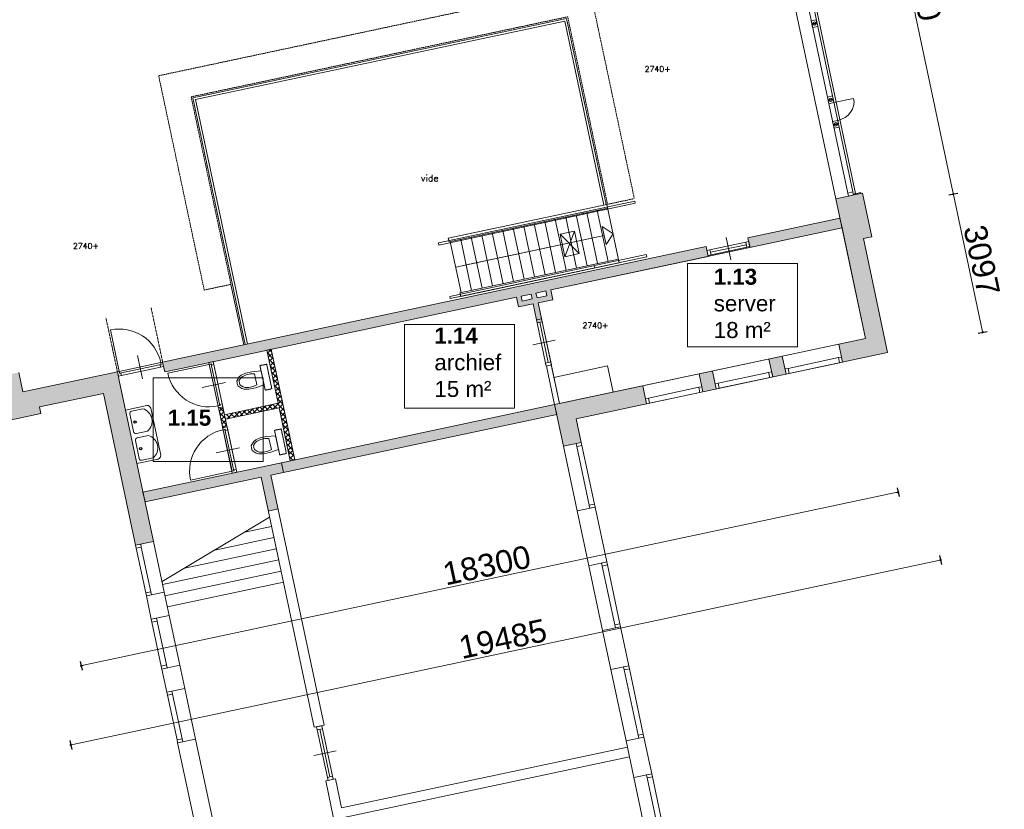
# Model space of a CAD drawing. Header units: millimetres. Extents: x 755778 to 1537169, y 90093 to 392038.
# Tile 60 of 134: x 908029 to 929603, y 315762 to 333062. Entities that reach past the tile are written whole.
import ezdxf

# ---------------------------------------------------------------- set-up
doc = ezdxf.new("R2010")
doc.units = ezdxf.units.MM
doc.linetypes.add('HIDDEN', pattern=[0.375, 0.25, -0.125])
doc.linetypes.add('HIDDEN2', pattern=[4.7625, 3.175, -1.5875])
doc.layers.add('maatlijnen', color=7, linetype='Continuous')
doc.layers.add('NIV 1HB', color=7, linetype='Continuous')
doc.layers.add('oppervlaktelijnen', color=6, linetype='Continuous', lineweight=35, plot=False)
doc.layers.add('RUIMTEnr', color=7, linetype='Continuous', lineweight=5)
doc.styles.add('ROMANS', font='romans.shx')
doc.styles.get("Standard").update_dxf_attribs({"font": 'arial.ttf'})
doc.dimstyles.new('even', dxfattribs={"dimtxt": 500, "dimasz": 50, "dimexe": 100, "dimexo": 0, "dimgap": 50, "dimtad": 1, "dimdec": 0, "dimzin": 0, "dimdsep": 46, "dimtxsty": 'Standard', "dimblk": 'DOT', "dimcen": 1, "dimclrd": 7, "dimclre": 7, "dimclrt": 7, "dimadec": 0, "dimazin": 0, "dimtfac": 1, "dimtdec": 0, "dimtofl": 0, "dimtmove": 0, "dimatfit": 2, "dimldrblk": 'DOT', "dimfxl": 100, "dimfxlon": 1, "dimtolj": 1, "dimtzin": 0, "dimlwd": 5, "dimarcsym": 0})

# ---------------------------------------------------------------- blocks, each defined once
blk = doc.blocks.new('_Dot')
at = {"color": 0, "linetype": 'ByBlock', "lineweight": -2}
blk.add_line((-0.5, 0), (-1, 0), dxfattribs=at)
at = {"color": 0, "linetype": 'ByBlock', "const_width": 0.5}
blk.add_lwpolyline([(-0.25, 0, 1), (0.25, 0, 1)], format="xyb", close=True, dxfattribs=at)
blk = doc.blocks.new('*D150')
at = {"layer": 'Defpoints', "color": 0, "lineweight": 5, "transparency": 16777216}
for p in [(925110, 332905), (907210, 329100), (927277, 322711)]:
    blk.add_point(p, dxfattribs=at)
at = {"layer": 'maatlijnen', "color": 7, "lineweight": -2, "transparency": 16777216}
for p, q in [((927256, 322809), (927298, 322613)), ((909356, 319004), (909398, 318809))]:
    blk.add_line(p, q, dxfattribs=at)
at = {"layer": 'maatlijnen', "color": 7, "lineweight": 5, "transparency": 16777216}
blk.add_line((909426, 318917), (927228, 322701), dxfattribs=at)
at = {"layer": 'maatlijnen', "color": 7, "lineweight": 5, "transparency": 16777216, "xscale": 50, "yscale": 50, "zscale": 50}
for p, rotation in [((927277, 322711), 12.00000000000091), ((909377, 318906), 192.0000000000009)]:
    blk.add_blockref('_Dot', p, dxfattribs=dict(at, rotation=rotation))
at = {"layer": 'maatlijnen', "color": 7, "lineweight": 5, "transparency": 16777216, "insert": (918263, 321108), "char_height": 500, "attachment_point": 5, "rotation": 12}
blk.add_mtext('\\A1;18300', dxfattribs=at)
blk = doc.blocks.new('*D151')
at = {"layer": 'Defpoints', "color": 0, "lineweight": 5, "transparency": 16777216}
for p in [(926497, 329265), (907438, 325213), (928207, 321223)]:
    blk.add_point(p, dxfattribs=at)
at = {"layer": 'maatlijnen', "color": 7, "lineweight": -2, "transparency": 16777216}
for p, q in [((928186, 321321), (928228, 321125)), ((909127, 317270), (909168, 317074))]:
    blk.add_line(p, q, dxfattribs=at)
at = {"layer": 'maatlijnen', "color": 7, "lineweight": 5, "transparency": 16777216}
blk.add_line((909196, 317182), (928158, 321213), dxfattribs=at)
at = {"layer": 'maatlijnen', "color": 7, "lineweight": 5, "transparency": 16777216, "xscale": 50, "yscale": 50, "zscale": 50}
for p, rotation in [((928207, 321223), 12.00000000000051), ((909148, 317172), 192.0000000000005)]:
    blk.add_blockref('_Dot', p, dxfattribs=dict(at, rotation=rotation))
at = {"layer": 'maatlijnen', "color": 7, "lineweight": 5, "transparency": 16777216, "insert": (918614, 319496), "char_height": 500, "attachment_point": 5, "rotation": 12}
blk.add_mtext('\\A1;19485', dxfattribs=at)
blk = doc.blocks.new('*D152')
at = {"layer": 'Defpoints', "color": 0, "lineweight": 5, "transparency": 16777216}
for p in [(926573, 338242), (922692, 337417), (924605, 328418)]:
    blk.add_point(p, dxfattribs=at)
at = {"layer": 'maatlijnen', "color": 7, "lineweight": -2, "transparency": 16777216}
for p, q in [((926475, 338221), (926671, 338262)), ((928388, 329222), (928584, 329263))]:
    blk.add_line(p, q, dxfattribs=at)
at = {"layer": 'maatlijnen', "color": 7, "lineweight": 5, "transparency": 16777216}
blk.add_line((928476, 329292), (926584, 338193), dxfattribs=at)
at = {"layer": 'maatlijnen', "color": 7, "lineweight": 5, "transparency": 16777216, "xscale": 50, "yscale": 50, "zscale": 50}
for p, rotation in [((926573, 338242), 101.9999999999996), ((928486, 329243), 281.9999999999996)]:
    blk.add_blockref('_Dot', p, dxfattribs=dict(at, rotation=rotation))
at = {"layer": 'maatlijnen', "color": 7, "lineweight": 5, "transparency": 16777216, "insert": (927828, 333806), "char_height": 500, "attachment_point": 5, "rotation": 282}
blk.add_mtext('\\A1;9200', dxfattribs=at)
blk = doc.blocks.new('*D154')
at = {"layer": 'Defpoints', "color": 0, "lineweight": 5, "transparency": 16777216}
for p in [(924605, 328418), (929130, 326213), (927046, 325770)]:
    blk.add_point(p, dxfattribs=at)
at = {"layer": 'maatlijnen', "color": 7, "lineweight": -2, "transparency": 16777216}
for p, q in [((928388, 329222), (928584, 329263)), ((929032, 326193), (929228, 326234))]:
    blk.add_line(p, q, dxfattribs=at)
at = {"layer": 'maatlijnen', "color": 7, "lineweight": 5, "transparency": 16777216}
blk.add_line((928496, 329194), (929120, 326262), dxfattribs=at)
at = {"layer": 'maatlijnen', "color": 7, "lineweight": 5, "transparency": 16777216, "xscale": 50, "yscale": 50, "zscale": 50}
for p, rotation in [((928486, 329243), 101.9999999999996), ((929130, 326213), 281.9999999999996)]:
    blk.add_blockref('_Dot', p, dxfattribs=dict(at, rotation=rotation))
at = {"layer": 'maatlijnen', "color": 7, "lineweight": 5, "transparency": 16777216, "insert": (929107, 327791), "char_height": 500, "attachment_point": 5, "rotation": 282}
blk.add_mtext('\\A1;3097', dxfattribs=at)

msp = doc.modelspace()

# ---------------------------------------------------------------- hatches: boundary and pattern name
at = {"layer": 'NIV 1HB', "lineweight": 5}
h = msp.add_hatch(color=7, dxfattribs=at)
edge = h.paths.add_edge_path()
edge.add_arc((925797.7, 331306), 38, 0, 360)
edge = h.paths.add_edge_path()
edge.add_arc((925912.1, 330768), 38, 0, 360)
edge = h.paths.add_edge_path()
edge.add_arc((925442.6, 332976.4), 38, 0, 360)
edge = h.paths.add_edge_path()
edge.add_arc((925328.3, 333514.4), 38, 0, 360)
edge = h.paths.add_edge_path()
edge.add_arc((924858.9, 335722.8), 38, 0, 360)
edge = h.paths.add_edge_path()
edge.add_arc((924973.2, 335184.9), 38, 0, 360)
for points in [[(926497.4, 329264.6), (926311.6, 329225.1), (926116.9, 329183.7), (925910.5, 329139.9), (926561.7, 326076.4), (925974.1, 325951.5), (926057.3, 325560.1), (927045.9, 325770.3), (926515.3, 328266.5), (926701.2, 328306)], [(926046.7, 328499.2), (926001, 328714.4), (923984, 328285.7), (924029.7, 328070.5)], [(924738.4, 325688.8), (924444.3, 325626.3), (924527.4, 325234.9), (924821.6, 325297.4)], [(910211.2, 325153.7), (910193.4, 325237.8), (910169.7, 325349.3), (908100.9, 324909.6), (908010.4, 325335.1), (907619.2, 325251.9), (907438.2, 325213.5), (907642, 324254.9), (908493, 324435.8), (908462.8, 324577.6), (909861.6, 324874.9), (910568.6, 321548.6), (910959.9, 321631.7)], [(923208.6, 325363.6), (922915.2, 325301.3), (922998.4, 324909.8), (923291.8, 324972.2)], [(921762.8, 324647.1), (921679.5, 325038.6), (919748.9, 324628.3), (919942.2, 323718.9), (920333.5, 323802), (920223.4, 324319.8)], [(919794.6, 324413.1), (919748.9, 324628.3), (913762.6, 323355.8), (913808.4, 323140.6)], [(913808.4, 323140.6), (913762.6, 323355.8), (913488.8, 323297.6), (910730.4, 322711.3), (910776.1, 322496.1), (913319.3, 323036.7), (913476.5, 322297), (913691.7, 322342.7), (913534.5, 323082.4)]]:
    msp.add_hatch(color=7, dxfattribs=at).paths.add_polyline_path(points)
h = msp.add_hatch(color=7, dxfattribs=at)
h.paths.add_polyline_path([(923116.1, 327876.3), (923070.4, 328091.5), (911734.7, 325682), (911161.5, 325560.2), (911207.2, 325345), (911780.4, 325466.8), (918911.1, 326982.5), (918956.9, 326767.3), (919279.7, 326835.9), (919354.6, 326486), (919461.7, 326508.7), (919461.7, 326508.7), (919352.3, 326485.5), (919366.3, 326419.9), (919477.8, 326443.6), (919463.8, 326509.2), (919354.6, 326486), (919354.6, 326485.9), (919461.7, 326508.7), (919387.3, 326858.8), (919710, 326927.4), (919664.3, 327142.6)])
h.paths.add_polyline_path([(919556.7, 327119.7), (919579.6, 327012.1), (919364.4, 326966.4), (919341.5, 327074)], flags=16)
h.paths.add_polyline_path([(919233.9, 327051.1), (919256.8, 326943.5), (919041.6, 326897.8), (919018.7, 327005.3)], flags=16)

# ---------------------------------------------------------------- linework, layer by layer
at = {"layer": 'NIV 1HB', "color": 7, "lineweight": 5}
for p, q in [((924528, 335644.3), (925910.5, 329139.9)), ((924818.7, 335637.6), (926173.4, 329264.3)), ((924930.2, 335661.3), (926284.9, 329288)), ((924979.1, 335671.7), (926343.6, 329252.4)), ((911820.9, 331348.7), (920012.9, 333090)), ((911880.2, 331310.2), (919974.4, 333030.7)), ((919974.4, 333030.7), (920831.5, 329000.9)), ((920012.9, 333090), (920880.4, 329011.3)), ((925371.3, 333037.9), (925482.8, 333061.7)), ((925385.2, 332972.4), (925371.3, 333037.9)), ((925385.2, 332972.4), (925496.7, 332996.1)), ((925388.6, 332956.8), (925500.1, 332980.5)), ((925402.5, 332891.2), (925388.6, 332956.8)), ((925402.5, 332891.2), (925514, 332914.9)), ((925482.8, 333061.7), (925496.7, 332996.1)), ((925500.1, 332980.5), (925514, 332914.9)), ((925726.4, 331367.5), (925837.9, 331391.2)), ((925837.9, 331391.2), (925851.8, 331325.7)), ((912969.6, 325944.5), (911820.9, 331348.7)), ((913018.5, 325954.9), (911880.2, 331310.2)), ((925740.3, 331302), (925726.4, 331367.5)), ((925740.3, 331302), (925851.8, 331325.7)), ((925743.6, 331286.3), (925855.1, 331310)), ((925757.5, 331220.8), (925743.6, 331286.3)), ((925757.5, 331220.8), (925869.1, 331244.5)), ((925855.1, 331310), (925869.1, 331244.5)), ((925869.1, 331244.5), (926301.6, 331336.4)), ((925840.7, 330829.5), (925952.2, 330853.2)), ((925854.6, 330764), (925840.7, 330829.5)), ((925854.6, 330764), (925966.2, 330787.7)), ((925858, 330748.3), (925969.5, 330772)), ((925871.9, 330682.8), (925858, 330748.3)), ((925952.2, 330853.2), (925966.2, 330787.7)), ((925969.5, 330772), (925983.4, 330706.5)), ((925871.9, 330682.8), (925983.4, 330706.5)), ((926311.6, 329225.1), (926116.9, 329183.7)), ((926173.4, 329264.3), (926284.9, 329288)), ((926173.4, 329264.3), (926187.3, 329198.7)), ((926187.3, 329198.7), (926298.9, 329222.4)), ((926298.9, 329222.4), (926284.9, 329288)), ((926294.7, 329242), (926456.1, 329276.3)), ((926343.6, 329252.4), (926294.7, 329242)), ((926298.9, 329222.4), (926294.7, 329242)), ((926460.3, 329256.7), (926298.9, 329222.4)), ((926497.4, 329264.6), (926311.6, 329225.1)), ((926456.1, 329276.3), (926460.3, 329256.7)), ((926701.2, 328306), (926497.4, 329264.6)), ((917202, 328173), (921507.5, 329088.4)), ((921517.9, 329039.4), (917212.4, 328124.1)), ((920894.5, 329014.3), (917419.2, 328275.4)), ((920831.5, 329000.9), (920880.4, 329011.3)), ((921507.5, 329088.4), (921517.9, 329039.4)), ((926116.9, 329183.7), (925910.5, 329139.9)), ((925910.5, 329139.9), (926561.7, 326076.4)), ((917436.9, 328192.2), (920912.2, 328931.1)), ((920222.6, 328784.5), (920459.7, 327669.4)), ((920369.1, 328846.5), (920379.5, 328797.6)), ((920452.5, 328833.4), (920689.6, 327718.3)), ((920682.4, 328882.2), (920919.4, 327767.2)), ((919303.2, 328589), (919540.3, 327473.9)), ((919533, 328637.9), (919770.1, 327522.8)), ((919762.9, 328686.8), (920000, 327571.7)), ((919992.8, 328735.6), (920229.8, 327620.6)), ((923984, 328285.7), (926001, 328714.4)), ((926001, 328714.4), (926046.7, 328499.2)), ((917657, 328326.1), (918308.5, 328464.5)), ((918383.7, 328393.5), (918620.8, 327278.5)), ((918613.6, 328442.4), (918850.7, 327327.3)), ((918843.5, 328491.3), (919080.5, 327376.2)), ((919073.3, 328540.1), (919310.4, 327425.1)), ((920185.6, 328427.9), (919868.3, 328360.4)), ((919868.3, 328360.4), (920290, 327937)), ((919868.3, 328360.4), (919972.6, 327869.6)), ((920185.6, 328427.9), (919972.6, 327869.6)), ((920290, 327937), (920185.6, 328427.9)), ((920876.7, 328136.4), (920793.5, 328527.6)), ((920793.5, 328527.6), (921030.8, 328373.6)), ((921030.8, 328373.6), (920876.7, 328136.4)), ((926046.7, 328499.2), (924029.7, 328070.5)), ((917212.4, 328124.1), (917202, 328173)), ((917419.2, 328275.4), (917436.9, 328192.2)), ((917464.3, 328198), (917701.4, 327083)), ((920835.1, 328332), (917582.8, 327640.5)), ((917694.1, 328246.9), (917931.2, 327131.8)), ((920835.2, 328332), (917743.4, 327674.8)), ((917924, 328295.8), (918161.1, 327180.7)), ((918153.9, 328344.7), (918390.9, 327229.6)), ((923936.3, 328187.6), (923153.8, 328021.3)), ((923504.9, 328293.2), (923608.9, 327804.2)), ((924001.8, 328201.5), (923936.3, 328187.6)), ((923936.3, 328187.6), (923960, 328076.1)), ((924029.7, 328070.5), (923984, 328285.7)), ((924001.8, 328201.5), (924025.5, 328090)), ((926515.3, 328266.5), (926701.2, 328306)), ((927045.9, 325770.3), (926515.3, 328266.5)), ((923070.4, 328091.5), (911734.7, 325682)), ((919972.6, 327869.6), (920290, 327937)), ((923116.1, 327876.3), (923070.4, 328091.5)), ((923153.8, 328021.3), (923088.3, 328007.3)), ((923088.3, 328007.3), (923112, 327895.8)), ((923153.8, 328021.3), (923177.5, 327909.8)), ((923948.2, 328131.9), (923165.6, 327965.5)), ((923177.5, 327909.8), (923960, 328076.1)), ((923960, 328076.1), (924025.5, 328090)), ((921757, 327914.6), (917451.6, 326999.2)), ((917462, 326950.3), (921767.4, 327865.7)), ((917674, 327077.1), (921149.3, 327816)), ((921167, 327732.9), (917691.6, 326994)), ((919664.3, 327142.6), (923116.1, 327876.3)), ((921767.4, 327865.7), (921757, 327914.6)), ((923112, 327895.8), (923177.5, 327909.8)), ((920618.7, 327672.3), (920629.1, 327623.4)), ((912940.3, 325938.2), (912658.6, 327263.2)), ((912658.6, 327263.2), (912940.3, 325938.2)), ((917691.6, 326994), (917674, 327077.1)), ((919341.5, 327074), (919556.7, 327119.7)), ((919364.4, 326966.4), (919341.5, 327074)), ((919556.7, 327119.7), (919579.6, 327012.1)), ((919664.3, 327142.6), (919710, 326927.4)), ((911780.4, 325466.8), (918911.1, 326982.5)), ((917451.6, 326999.2), (917462, 326950.3)), ((918956.9, 326767.3), (918911.1, 326982.5)), ((919018.7, 327005.3), (919233.9, 327051.1)), ((919041.6, 326897.8), (919018.7, 327005.3)), ((919256.8, 326943.5), (919041.6, 326897.8)), ((919233.9, 327051.1), (919256.8, 326943.5)), ((919579.6, 327012.1), (919364.4, 326966.4)), ((919710, 326927.4), (919387.3, 326858.8)), ((919387.3, 326858.8), (919461.7, 326508.7)), ((919279.7, 326835.9), (918956.9, 326767.3)), ((919354.6, 326485.9), (919279.7, 326835.9)), ((919461.7, 326508.7), (919354.6, 326485.9)), ((919366.3, 326419.9), (919553.4, 325539.6)), ((919422, 326431.8), (919609.1, 325551.5)), ((919477.8, 326443.6), (919664.9, 325563.3)), ((910018, 326264.8), (910211.4, 325355.1)), ((919271, 325939.7), (919760.1, 326043.6)), ((926561.7, 326076.4), (919748.9, 324628.3)), ((913443.3, 325820.3), (913541.1, 325841)), ((913690.4, 324657.7), (913443.3, 325820.3)), ((913585, 325634.3), (913455.2, 325764.1)), ((913456.2, 325759.4), (913537, 325840.2)), ((913554.7, 325776.8), (913499.4, 325832.2)), ((913541.1, 325841), (914056.1, 323418.2)), ((920223.4, 324319.8), (927045.9, 325770.3)), ((925974.1, 325951.3), (926057.3, 325560)), ((911121, 325548.5), (910211.4, 325355.1)), ((910721.3, 325192.6), (910612.8, 325703.2)), ((911161.5, 325560.2), (911120.4, 325551.4)), ((911120.4, 325551.4), (911130.6, 325503.5)), ((911129.4, 325509.4), (911121, 325548.5)), ((911734.7, 325682), (911161.5, 325560.2)), ((911161.5, 325560.2), (911207.2, 325345)), ((911182.3, 325462.3), (911161.5, 325560.2)), ((912171.7, 325550), (912269.5, 325570.8)), ((912269.5, 325570.8), (912171.7, 325550)), ((912418.8, 324387.5), (912171.7, 325550)), ((912171.7, 325550), (912180.4, 325508.9)), ((912269.5, 325570.8), (912516.6, 324408.2)), ((912283.4, 325505.2), (912269.5, 325570.8)), ((913475.9, 325666.8), (913560.2, 325751.1)), ((913615.3, 325491.7), (913485.5, 325621.6)), ((913495.6, 325574.2), (913579.9, 325658.5)), ((913515.3, 325481.7), (913599.6, 325566)), ((924444.3, 325626.1), (924527.5, 325234.8)), ((924738.4, 325688.8), (924821.6, 325297.6)), ((925968, 325657.6), (924863.4, 325423.1)), ((908100.9, 324909.6), (908010.4, 325335.1)), ((910169.7, 325349.3), (908100.9, 324909.6)), ((910169.7, 325349.3), (910210.7, 325358.1)), ((910193.4, 325237.8), (910169.7, 325349.3)), ((910190.4, 325251.5), (910169.7, 325349.3)), ((910210.7, 325358.1), (910220.9, 325310.1)), ((910211.4, 325355.1), (910219.7, 325316)), ((910219.7, 325316), (911129.4, 325509.4)), ((911116.8, 325448.4), (910256, 325265.5)), ((911130.6, 325503.5), (911106.1, 325498.3)), ((911106.1, 325498.3), (911116.8, 325448.4)), ((911116.8, 325448.4), (911182.3, 325462.3)), ((911207.2, 325345), (911780.4, 325466.8)), ((911273.7, 325316.2), (912183.4, 325509.5)), ((912180.4, 325508.9), (912228.4, 325519.1)), ((912183.4, 325509.5), (912222.5, 325517.8)), ((912376.7, 324599.8), (912183.4, 325509.5)), ((912222.5, 325517.8), (912415.8, 324608.1)), ((912228.4, 325519.1), (912233.6, 325494.6)), ((912233.6, 325494.6), (912283.4, 325505.2)), ((912466.4, 324644.5), (912283.4, 325505.2)), ((913117.3, 325348.2), (912977.4, 325318.4)), ((913318.1, 325365.3), (913117.3, 325348.2)), ((913382.6, 325062.1), (913318.1, 325365.3)), ((913645.6, 325349.2), (913515.8, 325479)), ((913534.9, 325389.1), (913619.2, 325473.4)), ((913675.9, 325206.6), (913546.1, 325336.5)), ((913554.6, 325296.5), (913638.9, 325380.8)), ((919569, 325474.4), (919676.6, 325497.3)), ((919748.9, 324628.3), (919569, 325474.4)), ((919676.6, 325497.3), (919856.5, 324651.1)), ((919734.4, 325225.5), (920908.2, 325475)), ((920908.2, 325475), (921030.3, 324900.6)), ((923208.6, 325363.6), (923291.8, 324972.4)), ((924438.2, 325332.4), (923333.6, 325097.9)), ((924887.1, 325311.6), (925991.8, 325546.1)), ((910256, 325265.5), (910190.4, 325251.5)), ((910211.2, 325153.7), (910193.4, 325237.8)), ((910959.9, 321631.7), (910211.2, 325153.7)), ((910220.9, 325310.1), (910245.4, 325315.3)), ((910245.4, 325315.3), (910256, 325265.5)), ((912841.1, 325238.3), (912783.3, 325149.4)), ((912783.3, 325149.4), (912792.8, 325095.2)), ((912880.3, 325220.1), (912834.1, 325148.9)), ((912834.1, 325148.9), (912841.7, 325105.6)), ((912884.8, 325273.2), (912841.1, 325238.3)), ((912915.3, 325248), (912880.3, 325220.1)), ((912977.4, 325318.4), (912884.8, 325273.2)), ((912989.4, 325284.2), (912915.3, 325248)), ((913085.3, 325304.6), (912989.4, 325284.2)), ((913172.6, 325302.7), (913085.3, 325304.6)), ((913224.1, 325060.1), (913172.6, 325302.7)), ((913574.3, 325203.9), (913658.6, 325288.2)), ((913706.2, 325064.1), (913576.4, 325193.9)), ((913594, 325111.4), (913678.3, 325195.7)), ((922915.2, 325301.1), (922998.4, 324909.8)), ((923357.3, 324986.4), (924461.9, 325220.9)), ((912539.2, 325109.8), (912028.7, 325001.2)), ((912792.8, 325095.2), (912806.2, 325041.8)), ((912806.2, 325041.8), (912895.2, 324984)), ((912841.7, 325105.6), (912852.4, 325062.9)), ((912852.4, 325062.9), (912923.6, 325016.7)), ((912895.2, 324984), (912949.3, 324970)), ((912923.6, 325016.7), (912966.9, 325005.4)), ((912949.3, 324970), (913052.3, 324966.3)), ((912966.9, 325005.4), (913049.3, 325002.5)), ((913049.3, 325002.5), (913145.1, 325022.8)), ((913052.3, 324966.3), (913192.1, 324996)), ((913145.1, 325022.8), (913224.1, 325060.1)), ((913192.1, 324996), (913382.6, 325062.1)), ((913736.5, 324921.5), (913606.7, 325051.4)), ((913613.6, 325018.8), (913698, 325103.1)), ((913633.3, 324926.2), (913717.6, 325010.5)), ((913766.8, 324779), (913637, 324908.8)), ((913653, 324833.6), (913737.3, 324917.9)), ((921679.5, 325038.6), (921762.7, 324647.4)), ((922909.1, 325007.4), (921804.5, 324772.9)), ((908462.8, 324577.6), (909861.6, 324874.9)), ((909861.6, 324874.9), (910568.6, 321548.6)), ((913574.8, 324530.9), (913776.7, 324732.8)), ((913797.2, 324636.4), (913667.3, 324766.2)), ((913672.7, 324741.1), (913757, 324825.4)), ((921828.2, 324661.4), (922932.8, 324895.9)), ((908493, 324435.8), (908462.8, 324577.6)), ((910348.1, 324509.6), (910812.8, 324608.4)), ((910597.6, 323335.8), (910348.1, 324509.6)), ((910480.8, 324486.7), (910725.3, 324538.7)), ((910901.7, 324550.6), (911120, 323523.6)), ((912373.8, 324599.2), (912421.7, 324609.4)), ((912382.5, 324558.1), (912373.8, 324599.2)), ((912415.8, 324608.1), (912376.7, 324599.8)), ((912480.3, 324578.9), (912382.5, 324558.1)), ((912399.5, 324478.2), (912483.8, 324562.5)), ((912503.3, 324471), (912410.3, 324564)), ((912416.5, 324633.8), (912466.4, 324644.5)), ((912421.7, 324609.4), (912416.5, 324633.8)), ((912419.2, 324385.6), (912503.5, 324469.9)), ((912466.4, 324644.5), (912480.3, 324578.9)), ((912516.6, 324408.2), (913690.4, 324657.7)), ((913711.2, 324559.9), (912537.4, 324310.4)), ((912719.5, 324349.1), (912849.3, 324479)), ((912919.4, 324391.6), (912835.1, 324475.9)), ((912862.1, 324379.4), (912991.9, 324509.3)), ((913012, 324411.3), (912927.7, 324495.6)), ((913004.6, 324409.7), (913134.4, 324539.6)), ((913104.6, 324431), (913020.2, 324515.3)), ((913197.1, 324450.7), (913112.8, 324535)), ((913147.2, 324440), (913277, 324569.9)), ((913289.7, 324470.3), (913205.4, 324554.7)), ((913289.7, 324470.3), (913419.5, 324600.2)), ((913382.3, 324490), (913298, 324574.3)), ((913474.9, 324509.7), (913390.5, 324594)), ((913432.3, 324500.6), (913562.1, 324630.5)), ((913567.4, 324529.4), (913483.1, 324613.7)), ((919748.9, 324628.3), (913488.8, 323297.6)), ((913660, 324549.1), (913575.7, 324633.4)), ((913827.5, 324493.9), (913668.3, 324653)), ((913958.3, 323397.4), (913711.2, 324559.9)), ((913712, 324555.9), (913796.3, 324640.2)), ((913857.8, 324351.3), (913727.9, 324481.1)), ((913731.7, 324463.3), (913816, 324547.6)), ((919856.5, 324651.1), (919748.9, 324628.3)), ((919794.6, 324413.1), (919748.9, 324628.3)), ((919748.9, 324628.3), (919942.2, 323718.9)), ((907642, 324254.9), (908493, 324435.8)), ((910525.5, 324036.1), (910442.3, 324427.4)), ((912533.6, 324328.5), (912403.7, 324458.3)), ((912478.8, 324105.3), (912418.8, 324387.5)), ((912563.9, 324185.9), (912434, 324315.7)), ((912438.9, 324293), (912523.2, 324377.3)), ((912458.5, 324200.4), (912542.9, 324284.8)), ((912537.4, 324310.4), (912516.6, 324408.2)), ((912516.6, 324408.2), (912576.6, 324126.1)), ((912641.7, 324332.6), (912570.7, 324403.6)), ((912576.9, 324318.8), (912706.8, 324448.7)), ((912734.2, 324352.3), (912649.9, 324436.6)), ((912826.8, 324372), (912742.5, 324456.3)), ((913534.5, 323082.4), (919794.6, 324413.1)), ((913751.4, 324370.7), (913835.7, 324455.1)), ((913888.1, 324208.8), (913758.2, 324338.6)), ((913771.1, 324278.2), (913855.4, 324362.5)), ((913790.7, 324185.6), (913875.1, 324269.9)), ((920333.5, 323802), (920223.4, 324319.8)), ((910829.3, 324049.6), (910584.8, 323997.6)), ((912511.1, 324126.5), (912464.3, 324173.2)), ((912573.7, 324139.8), (912475.9, 324119)), ((912475.9, 324119), (912484.6, 324077.9)), ((912686.7, 323127.1), (912478.8, 324105.3)), ((912484.6, 324077.9), (912532.5, 324088.1)), ((912526.7, 324086.8), (912487.5, 324078.5)), ((912487.5, 324078.5), (912680.9, 323168.8)), ((912493, 324122.6), (912562.5, 324192.2)), ((912720, 323177.2), (912526.7, 324086.8)), ((912532.5, 324088.1), (912537.7, 324063.6)), ((912537.7, 324063.6), (912587.6, 324074.2)), ((912587.6, 324074.2), (912573.7, 324139.8)), ((912576.6, 324126.1), (912784.5, 323147.9)), ((912587.6, 324074.2), (912770.6, 323213.5)), ((913918.4, 324066.2), (913788.5, 324196)), ((913810.4, 324093), (913894.7, 324177.3)), ((913948.7, 323923.6), (913818.8, 324053.5)), ((913830.1, 324000.4), (913914.4, 324084.8)), ((910567, 323840.5), (910650.2, 323449.2)), ((910850.1, 323951.8), (910605.6, 323899.8)), ((913159.8, 323820.7), (913102.1, 323731.7)), ((913203.5, 323855.5), (913159.8, 323820.7)), ((913234, 323830.3), (913199.1, 323802.4)), ((913296.2, 323900.8), (913203.5, 323855.5)), ((913308.1, 323866.5), (913234, 323830.3)), ((913436, 323930.5), (913296.2, 323900.8)), ((913404, 323886.9), (913308.1, 323866.5)), ((913491.3, 323885), (913404, 323886.9)), ((913636.9, 323947.6), (913436, 323930.5)), ((913542.9, 323642.4), (913491.3, 323885)), ((913701.3, 323644.4), (913636.9, 323947.6)), ((913979, 323781.1), (913849.1, 323910.9)), ((913849.8, 323907.9), (913934.1, 323992.2)), ((913869.5, 323815.3), (913953.8, 323899.6)), ((912843.4, 323678.8), (912332.8, 323570.2)), ((913102.1, 323731.7), (913111.5, 323677.5)), ((913111.5, 323677.5), (913124.9, 323624.1)), ((913124.9, 323624.1), (913213.9, 323566.3)), ((913199.1, 323802.4), (913152.9, 323731.3)), ((913152.9, 323731.3), (913160.4, 323687.9)), ((913160.4, 323687.9), (913171.2, 323645.2)), ((913171.2, 323645.2), (913242.3, 323599)), ((913368, 323584.8), (913463.9, 323605.2)), ((913463.9, 323605.2), (913542.9, 323642.4)), ((913510.9, 323578.4), (913701.3, 323644.4)), ((914009.3, 323638.5), (913879.4, 323768.4)), ((913889.1, 323722.7), (913973.4, 323807)), ((913908.8, 323630.1), (913993.1, 323714.5)), ((914039.6, 323496), (913909.7, 323625.8)), ((913928.5, 323537.6), (914012.8, 323621.9)), ((919942.2, 323718.9), (920333.5, 323802)), ((920333.5, 323802), (920222, 323778.3)), ((920222, 323778.3), (920235.9, 323712.8)), ((920347.4, 323736.5), (920235.9, 323712.8)), ((920347.4, 323736.5), (920333.5, 323802)), ((911062.3, 323434.6), (910597.6, 323335.8)), ((910709.5, 323410.7), (910954, 323462.7)), ((913213.9, 323566.3), (913268, 323552.3)), ((913242.3, 323599), (913285.6, 323587.7)), ((913268, 323552.3), (913371, 323548.6)), ((913285.6, 323587.7), (913368, 323584.8)), ((913371, 323548.6), (913510.9, 323578.4)), ((914014, 323409.3), (913940, 323483.3)), ((913948.2, 323445), (914032.5, 323529.3)), ((914056.1, 323418.2), (913958.3, 323397.4)), ((914027.6, 323412.2), (914052.2, 323436.7)), ((913488.8, 323297.6), (910730.4, 322711.3)), ((912677.9, 323168.2), (912725.9, 323178.4)), ((912680.9, 323168.8), (912720, 323177.2)), ((912720.7, 323202.9), (912770.6, 323213.5)), ((912725.9, 323178.4), (912720.7, 323202.9)), ((912770.6, 323213.5), (912784.5, 323147.9)), ((913762.6, 323355.8), (913808.4, 323140.6)), ((910776.1, 322496.1), (913319.3, 323036.7)), ((911771.2, 322975.5), (912680.9, 323168.8)), ((912686.7, 323127.1), (912677.9, 323168.2)), ((912784.5, 323147.9), (912686.7, 323127.1)), ((912784.5, 323147.9), (912686.7, 323127.1)), ((910568.6, 321548.6), (910959.9, 321631.7))]:
    msp.add_line(p, q, dxfattribs=at)
at = {"layer": 'NIV 1HB', "color": 7, "linetype": 'HIDDEN', "lineweight": 5, "ltscale": 0.5}
for p, q in [((920498.1, 333837.2), (911073.7, 331834)), ((921496.1, 329142.2), (920498.1, 333837.2)), ((911785.3, 331371.9), (920036, 333125.6)), ((920036, 333125.6), (920909.2, 329017.4)), ((911073.7, 331834), (912071.7, 327138.4)), ((912658.6, 327263.2), (911785.3, 331371.9)), ((920909.2, 329017.4), (921496.1, 329142.2)), ((912071.7, 327138.4), (912658.6, 327263.2))]:
    msp.add_line(p, q, dxfattribs=at)
at = {"layer": 'NIV 1HB', "color": 7, "linetype": 'Continuous', "lineweight": 5}
msp.add_line((921167, 327732.9), (920894.5, 329014.3), dxfattribs=at)
at = {"layer": 'NIV 1HB', "color": 7, "linetype": 'ByBlock', "lineweight": 5}
for p, q in [((918308.5, 328464.5), (918374, 328478.5)), ((917591.5, 328312.2), (917657, 328326.1)), ((919463.8, 326509.2), (919352.3, 326485.5)), ((919352.3, 326485.5), (919366.3, 326419.9)), ((919366.3, 326419.9), (919477.8, 326443.6)), ((919477.8, 326443.6), (919463.8, 326509.2)), ((919664.9, 325563.3), (919553.4, 325539.6)), ((919678.8, 325497.8), (919664.9, 325563.3)), ((926033.6, 325671.5), (925968, 325657.6)), ((925968, 325657.6), (925991.8, 325546.1)), ((925991.8, 325546.1), (926057.3, 325560)), ((926057.3, 325560), (926033.6, 325671.5)), ((919553.4, 325539.6), (919567.3, 325474.1)), ((919567.3, 325474.1), (919678.8, 325497.8)), ((924503.8, 325346.3), (924438.2, 325332.4)), ((924438.2, 325332.4), (924461.9, 325220.9)), ((924527.5, 325234.8), (924503.8, 325346.3)), ((924863.4, 325423.1), (924797.9, 325409.1)), ((924797.9, 325409.1), (924821.6, 325297.6)), ((924887.1, 325311.6), (924863.4, 325423.1)), ((924461.9, 325220.9), (924527.5, 325234.8)), ((924821.6, 325297.6), (924887.1, 325311.6)), ((922974.7, 325021.3), (922909.1, 325007.4)), ((922909.1, 325007.4), (922932.8, 324895.9)), ((922932.8, 324895.9), (922998.4, 324909.8)), ((922998.4, 324909.8), (922974.7, 325021.3)), ((923333.6, 325097.9), (923268.1, 325084)), ((923268.1, 325084), (923291.8, 324972.5)), ((923291.8, 324972.5), (923357.3, 324986.4)), ((923357.3, 324986.4), (923333.6, 325097.9)), ((921804.5, 324772.9), (921739, 324758.9)), ((921739, 324758.9), (921762.7, 324647.4)), ((921828.2, 324661.4), (921804.5, 324772.9)), ((921762.7, 324647.4), (921828.2, 324661.4))]:
    msp.add_line(p, q, dxfattribs=at)
at = {"layer": 'NIV 1HB', "color": 7, "linetype": 'HIDDEN', "lineweight": 5}
for p, q in [((911161.5, 325560.2), (910908.3, 326751.6)), ((910169.7, 325349.3), (909916.4, 326540.8))]:
    msp.add_line(p, q, dxfattribs=at)
at = {"layer": 'NIV 1HB', "color": 7, "linetype": 'HIDDEN2', "lineweight": 5}
for p, q in [((913293.2, 325482.7), (913439.9, 325513.9)), ((913407.5, 324944.7), (913293.2, 325482.7)), ((913439.9, 325513.9), (913554.2, 324975.9)), ((913554.2, 324975.9), (913407.5, 324944.7)), ((913611.9, 324065), (913758.6, 324096.2)), ((913726.3, 323527), (913611.9, 324065)), ((913758.6, 324096.2), (913873, 323558.2)), ((913873, 323558.2), (913726.3, 323527))]:
    msp.add_line(p, q, dxfattribs=at)
at = {"layer": 'NIV 1HB', "color": 253, "lineweight": 5, "true_color": 0x9ea0a1}
for p, q in [((920243.7, 322300.6), (919942.2, 323718.9)), ((920235.9, 323712.8), (920509.5, 322425.6)), ((920621, 322449.3), (920347.4, 323736.5)), ((913319.3, 323036.7), (914483.8, 317558.4)), ((914699, 317604.1), (913534.5, 323082.4)), ((920243.7, 322300.6), (920634.9, 322383.7)), ((920621, 322449.3), (920509.5, 322425.6)), ((920509.5, 322425.6), (920523.4, 322360)), ((920634.9, 322383.7), (920523.4, 322360)), ((920634.9, 322383.7), (920621, 322449.3)), ((920634.9, 322383.7), (920890.7, 321180.6)), ((911147.3, 320750), (913505.5, 322160.6)), ((920499.4, 321097.4), (920243.7, 322300.6)), ((913548, 321960.7), (912963.9, 321836.6)), ((913600, 321716.2), (912301, 321440.1)), ((910680.1, 321572.3), (910568.6, 321548.6)), ((910568.6, 321548.6), (910582.5, 321483)), ((910694, 321506.7), (910582.5, 321483)), ((910582.5, 321483), (910791, 320502.3)), ((910694, 321506.7), (910680.1, 321572.3)), ((910694, 321506.7), (910902.5, 320526)), ((910959.9, 321631.7), (911196.2, 320520)), ((913652, 321471.7), (911638.2, 321043.6)), ((913703.9, 321227.1), (911160.8, 320686.5)), ((920890.7, 321180.6), (920499.4, 321097.4)), ((920800.9, 319679.1), (920499.4, 321097.4)), ((920890.7, 321180.6), (920779.2, 321156.9)), ((920779.2, 321156.9), (920793.1, 321091.4)), ((920904.6, 321115.1), (920793.1, 321091.4)), ((920793.1, 321091.4), (921066.7, 319804.1)), ((920904.6, 321115.1), (920890.7, 321180.6)), ((921178.2, 319827.8), (920904.6, 321115.1)), ((913755.9, 320982.6), (911212.7, 320442)), ((913755.9, 320982.6), (911212.7, 320442)), ((913807.9, 320738), (911264.7, 320197.5)), ((913807.9, 320738), (911264.7, 320197.5)), ((910902.5, 320526), (910791, 320502.3)), ((910791, 320502.3), (910804.9, 320436.8)), ((910804.9, 320436.8), (911196.2, 320520)), ((910916.4, 320460.5), (910804.9, 320436.8)), ((910913, 319928.2), (910804.9, 320436.8)), ((910916.4, 320460.5), (910902.5, 320526)), ((911196.2, 320520), (911304.3, 320011.3)), ((911304.3, 320011.3), (910913, 319928.2)), ((911024.5, 319951.9), (910913, 319928.2)), ((911038.5, 319886.3), (911024.5, 319951.9)), ((911304.3, 320011.3), (911536.4, 318919.1)), ((910913, 319928.2), (910927, 319862.6)), ((911038.5, 319886.3), (910927, 319862.6)), ((910927, 319862.6), (911131.2, 318901.5)), ((911038.5, 319886.3), (911242.8, 318925.2)), ((920800.9, 319679.1), (921192.1, 319762.3)), ((921178.2, 319827.8), (921066.7, 319804.1)), ((921066.7, 319804.1), (921080.6, 319738.6)), ((921192.1, 319762.3), (921080.6, 319738.6)), ((921192.1, 319762.3), (921178.2, 319827.8)), ((921192.1, 319762.3), (921373.6, 318908.4)), ((920982.4, 318825.2), (920800.9, 319679.1)), ((911242.8, 318925.2), (911131.2, 318901.5)), ((911131.2, 318901.5), (911145.2, 318836)), ((911145.2, 318836), (911536.4, 318919.1)), ((911256.7, 318859.7), (911145.2, 318836)), ((911256.7, 318859.7), (911242.8, 318925.2)), ((911536.4, 318919.1), (911644.6, 318410.5)), ((921373.6, 318908.4), (920982.4, 318825.2)), ((921373.6, 318908.4), (921262.1, 318884.7)), ((921262.1, 318884.7), (921276.1, 318819.1)), ((921387.6, 318842.8), (921373.6, 318908.4)), ((911253.3, 318327.3), (911145.2, 318836)), ((921315, 317260.2), (920982.4, 318825.2)), ((921387.6, 318842.8), (921276.1, 318819.1)), ((921276.1, 318819.1), (921580.9, 317385.2)), ((921692.4, 317408.9), (921387.6, 318842.8)), ((911644.6, 318410.5), (911253.3, 318327.3)), ((911364.8, 318351), (911253.3, 318327.3)), ((911253.3, 318327.3), (911267.2, 318261.8)), ((911378.7, 318285.5), (911267.2, 318261.8)), ((911267.2, 318261.8), (911475.7, 317281.1)), ((911378.7, 318285.5), (911364.8, 318351)), ((911378.7, 318285.5), (911587.2, 317304.8)), ((911644.6, 318410.5), (911880.9, 317298.7)), ((914483.8, 317558.4), (914699, 317604.1)), ((914647.1, 317593.1), (914535.6, 317569.4)), ((914535.6, 317569.4), (914549.5, 317503.9)), ((914661, 317527.6), (914647.1, 317593.1)), ((914661, 317527.6), (914549.5, 317503.9)), ((914549.5, 317503.9), (914771.2, 316461.2)), ((914605.3, 317515.7), (914826.9, 316473)), ((914661, 317527.6), (914882.7, 316484.9)), ((921692.4, 317408.9), (921580.9, 317385.2)), ((921580.9, 317385.2), (921594.8, 317319.6)), ((921706.3, 317343.3), (921692.4, 317408.9)), ((911587.2, 317304.8), (911475.7, 317281.1)), ((911475.7, 317281.1), (911489.6, 317215.6)), ((911880.9, 317298.7), (911489.6, 317215.6)), ((911601.1, 317239.3), (911489.6, 317215.6)), ((911489.6, 317215.6), (912250.3, 313636.9)), ((911601.1, 317239.3), (911587.2, 317304.8)), ((912641.5, 313720.1), (911880.9, 317298.7)), ((921315, 317260.2), (921706.3, 317343.3)), ((921485.5, 316458.1), (921315, 317260.2)), ((921706.3, 317343.3), (921594.8, 317319.6)), ((921706.3, 317343.3), (921876.8, 316541.2)), ((914960.6, 317046.3), (914471.6, 316942.4)), ((915083.3, 315795.8), (921343.5, 317126.4)), ((921343.5, 317126.4), (921389.2, 316911.2)), ((921389.2, 316911.2), (915129.1, 315580.6)), ((921876.8, 316541.2), (921485.5, 316458.1)), ((921876.8, 316541.2), (921765.3, 316517.5)), ((921765.3, 316517.5), (921779.2, 316452)), ((921890.7, 316475.7), (921876.8, 316541.2)), ((914948.4, 316430.4), (914733.3, 316384.6)), ((914733.3, 316384.6), (915772.5, 311495.2)), ((914882.7, 316484.9), (914771.2, 316461.2)), ((914771.2, 316461.2), (914785.1, 316395.6)), ((914896.6, 316419.3), (914785.1, 316395.6)), ((914896.6, 316419.3), (914882.7, 316484.9)), ((915083.3, 315795.8), (914948.4, 316430.4)), ((921804.4, 314958.1), (921485.5, 316458.1)), ((921890.7, 316475.7), (921779.2, 316452)), ((921779.2, 316452), (922070.2, 315083.1)), ((922181.7, 315106.8), (921890.7, 316475.7))]:
    msp.add_line(p, q, dxfattribs=at)
at = {"layer": 'NIV 1HB', "color": 251, "lineweight": 5, "true_color": 0x51565c}
msp.add_line((910730.4, 322711.3), (910776.1, 322496.1), dxfattribs=at)
at = {"layer": 'NIV 1HB', "color": 251, "lineweight": 5, "true_color": 0x555d61}
msp.add_line((913476.5, 322297), (913691.7, 322342.7), dxfattribs=at)
at = {"layer": 'NIV 1HB', "color": 7, "lineweight": 5}
for centre in [(925442.6, 332976.4), (925797.7, 331306), (925912.1, 330768)]:
    msp.add_circle(centre, 38, dxfattribs=at)
at = {"layer": 'NIV 1HB'}
for centre in [(910557.2, 324247.4), (910682, 323660.5)]:
    msp.add_circle(centre, 25, dxfattribs=at)
at = {"layer": 'NIV 1HB', "color": 7, "lineweight": 5}
for centre, radius, start, end in [((910211.4, 325355.1), 930, 12, 102), ((912183.4, 325509.5), 930, 192, 282), ((910483.8, 324442.6), 44.2, 93.8699, 200.1301), ((910646.9, 324266.4), 283.3, 310.0725, 73.92751), ((910818.7, 324520.2), 88.4, 20.13011, 93.8699), ((910569.6, 324039.1), 44.2, 183.8699, 290.1301), ((912680.9, 323168.8), 930, 102, 192), ((910608.5, 323855.7), 44.2, 93.8699, 200.1301), ((910771.6, 323679.5), 283.3, 310.07249, 73.9275), ((910694.3, 323452.2), 44.2, 183.8699, 290.1301), ((911031.8, 323517.6), 88.4, 290.1301, 3.86989)]:
    msp.add_arc(centre, radius, start, end, dxfattribs=at)
msp.add_ellipse((925869.1, 331244.5), major_axis=(432.5, 91.9), ratio=0.9037357, start_param=-1.5707963, end_param=0, dxfattribs=at)
at = {"layer": 'oppervlaktelijnen', "lineweight": 5}
msp.add_lwpolyline([(919856.5, 324651.1), (919387.3, 326858.8), (919710, 326927.4), (919664.3, 327142.6), (926046.7, 328499.2), (926561.7, 326076.4)], close=True, dxfattribs=at)
at = {"layer": 'RUIMTEnr', "lineweight": 5}
for points in [[(922660, 327723.4), (925069.6, 327723.4), (925069.6, 325893.7), (922660, 325893.7)], [(916458.8, 326381.6), (918868.4, 326381.6), (918868.4, 324551.9), (916458.8, 324551.9)], [(910955.6, 325211.9), (913365.2, 325211.9), (913365.2, 323382.2), (910955.6, 323382.2)]]:
    msp.add_lwpolyline(points, close=True, dxfattribs=at)

# ---------------------------------------------------------------- texts
at = {"layer": 'NIV 1HB', "color": 7, "lineweight": 5, "style": 'ROMANS'}
for s, height, p in [('2740+', 125, (921722.4, 331920.1)), ('vide', 150, (916817.5, 329514.5)), ('2740+', 125, (909196.1, 328043)), ('2740+', 125, (920359.4, 326300.3))]:
    msp.add_text(s, height=height, dxfattribs=at).set_placement(p)
at = {"layer": 'RUIMTEnr', "lineweight": 5, "char_height": 350, "attachment_point": 4, "rotation": 0.04243}
for s, insert in [('{\\fArial|b1|i0|c0|p34;1.13\\P}server\\P18 m²', (923236.1, 326843.9)), ('{\\fArial|b1|i0|c0|p34;1.14\\P}archief\\P15 m²', (917115, 325552.6)), ('{\\fArial|b1|i0|c0|p34;1.15}', (911273.1, 324337.6))]:
    msp.add_mtext_dynamic_manual_height_columns(s, width=2951.731, gutter_width=121.2, heights=[0], dxfattribs=dict(at, insert=insert))

# ---------------------------------------------------------------- dimensions: what is measured, and where the dimension line sits
at = {"layer": 'maatlijnen', "lineweight": 5}
for p1, p2, distance, picture, middle in [((924604.7, 328417.6), (922691.9, 337416.6), -3968.1, '*D152', (927828.3, 333805.6)), ((907210.2, 329099.8), (925110.3, 332904.6), -10421, '*D150', (918263.4, 321107.6)), ((907438.2, 325213.5), (926497.4, 329264.6), -8221.2, '*D151', (918613.6, 319496.1))]:
    dim = msp.add_aligned_dim(p1=p1, p2=p2, distance=distance, dimstyle='even', dxfattribs=at)
    dim.commit()
    dim.dimension.update_dxf_attribs({"geometry": picture, "text_midpoint": middle})
dim = msp.add_linear_dim(base=(929130, 326213.3), p1=(924604.7, 328417.6), p2=(927045.9, 325770.3), angle=282, dimstyle='even', override={"dimtmove": 1}, dxfattribs=at)
dim.commit()
dim.dimension.update_dxf_attribs({"geometry": '*D154', "text_midpoint": (929106.8, 327791.5)})

doc.saveas('drawing.dxf')
